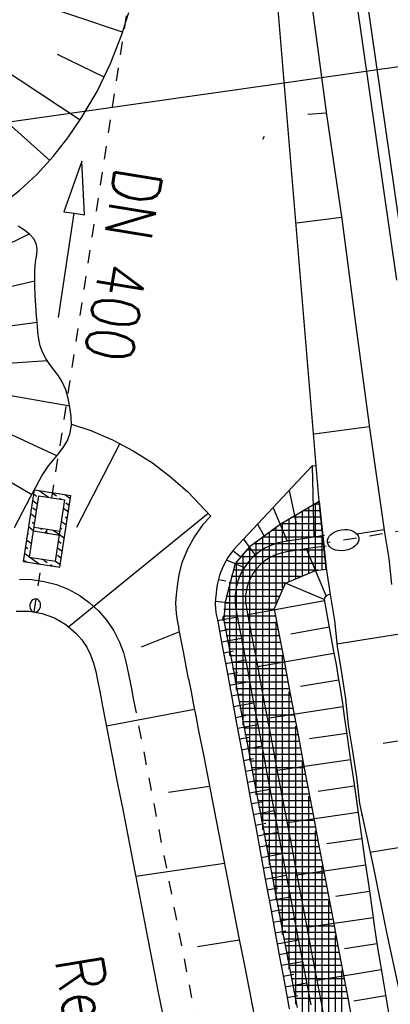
# Model space of a CAD drawing. Extents: x 446457 to 447032, y 444506 to 445688.
# Tile 15 of 83: x 446727 to 446741, y 444675 to 444712. Entities that reach past the tile are written whole.
import ezdxf

# ---------------------------------------------------------------- set-up
doc = ezdxf.new("R2010")
doc.units = 0
doc.header["$LTSCALE"] = 2
doc.header["$MEASUREMENT"] = 0
for name, pattern in [('AUSGEZOGEN', [0]), ('PUNKTX2', [0.5, 0.25, -0.25]), ('STRICHLINIEX2', [0.5, 0.25, -0.25])]:
    doc.linetypes.add(name, pattern=pattern)
doc.layers.get('0').update_dxf_attribs({"linetype": 'AUSGEZOGEN'})
for name, color, linetype in [('DB-Böschungen', 15, 'CONTINUOUS'), ('DB-Durchlass_Tandl', 15, 'CONTINUOUS'), ('DB-Durchlässe', 15, 'CONTINUOUS'), ('DB-Kabelanlagen', 15, 'CONTINUOUS'), ('DB-Regenrückhaltebecken_Vorflutgra', 15, 'CONTINUOUS'), ('FBRTOP', 250, 'AUSGEZOGEN'), ('Planeinteilung', 250, 'CONTINUOUS'), ('RAHMEN', 7, 'AUSGEZOGEN')]:
    doc.layers.add(name, color=color, linetype=linetype)
doc.styles.add('ROMANS', font='romans.shx', dxfattribs={"width": 0.8})

# ---------------------------------------------------------------- blocks, each defined once
blk = doc.blocks.new('*X464')
at = {"color": 0, "linetype": 'ByBlock'}
for p, q in [((-1906162, -335536), (-1905973, -335347)), ((-1905847, -335540), (-1905741, -335434)), ((-1905651, -335661), (-1905492, -335503)), ((-1905317, -335646), (-1905251, -335580)), ((-1905170, -335817), (-1905011, -335658)), ((-1906271, -335964), (-1906165, -335858)), ((-1906059, -335752), (-1906003, -335696)), ((-1904929, -335894), (-1904893, -335858)), ((-1904899, -336183), (-1904689, -335972)), ((-1904787, -335752), (-1904770, -335736)), ((-1904689, -335972), (-1904530, -335813)), ((-1904448, -336050), (-1904362, -335964)), ((-1904207, -336127), (-1904049, -335969)), ((-1906465, -336476), (-1906155, -336166)), ((-1903938, -336176), (-1903832, -336070)), ((-1903726, -336283), (-1903568, -336124)), ((-1906363, -336692), (-1906271, -336601)), ((-1906123, -336770), (-1905964, -336611)), ((-1905847, -336813), (-1905741, -336707)), ((-1905642, -336925), (-1905483, -336766)), ((-1905051, -336653), (-1904999, -336601)), ((-1904893, -336494), (-1904845, -336447)), ((-1904845, -336447), (-1904818, -336420)), ((-1903832, -336707), (-1903726, -336601)), ((-1903620, -336494), (-1903563, -336438)), ((-1905317, -336919), (-1905242, -336844)), ((-1905161, -337081), (-1905002, -336922)), ((-1905002, -336922), (-1904970, -336890)), ((-1904920, -337158), (-1904893, -337131)), ((-1904787, -337025), (-1904761, -336999)), ((-1904680, -337236), (-1904521, -337077)), ((-1904025, -337218), (-1903715, -336907)), ((-1904439, -337314), (-1904362, -337237)), ((-1904199, -337391), (-1904040, -337232)), ((-1903938, -337449), (-1903866, -337377))]:
    blk.add_line(p, q, dxfattribs=at)
blk = doc.blocks.new('1135420')
at = {"layer": 'RAHMEN'}
blk.add_line((950, 5), (950, 415), dxfattribs=at)

msp = doc.modelspace()

# ---------------------------------------------------------------- linework, layer by layer
at = {"layer": 'DB-Böschungen', "linetype": 'Continuous'}
for p, q in [((446738.607, 444693.855), (446736.722, 444716.529)), ((446738.365, 444712.496), (446738.891, 444708.529)), ((446738.883, 444708.579), (446738.184, 444708.519)), ((446738.891, 444708.529), (446739.467, 444704.571)), ((446739.459, 444704.62), (446737.772, 444704.404)), ((446739.467, 444704.571), (446739.992, 444700.604)), ((446739.992, 444700.604), (446740.518, 444696.638)), ((446740.511, 444696.687), (446738.429, 444696.408)), ((446740.518, 444696.638), (446741.094, 444692.679)), ((446738.607, 444693.855), (446738.773, 444692.312)), ((446741.078, 444692.778), (446740.046, 444692.615)), ((446741.094, 444692.679), (446741.25, 444691.691)), ((446738.773, 444692.312), (446738.879, 444691.316)), ((446741.25, 444691.691), (446741.357, 444690.696)), ((446738.879, 444691.316), (446739.036, 444690.329)), ((446739.036, 444690.329), (446739.192, 444689.341)), ((446739.036, 444690.329), (446739.192, 444689.341)), ((446739.192, 444689.341), (446739.299, 444688.345)), ((446739.192, 444689.341), (446739.299, 444688.345)), ((446741.654, 444688.819), (446739.283, 444688.444)), ((446739.299, 444688.345), (446739.455, 444687.358)), ((446739.299, 444688.345), (446739.455, 444687.358)), ((446739.455, 444687.358), (446739.611, 444686.37)), ((446739.455, 444687.358), (446739.611, 444686.37)), ((446739.611, 444686.37), (446739.718, 444685.374)), ((446739.611, 444686.37), (446739.718, 444685.374)), ((446739.718, 444685.374), (446739.874, 444684.387)), ((446739.718, 444685.374), (446739.874, 444684.387)), ((446742.229, 444684.86), (446741.044, 444684.673)), ((446739.874, 444684.387), (446740.03, 444683.399)), ((446739.874, 444684.387), (446740.03, 444683.399)), ((446740.03, 444683.399), (446740.137, 444682.403)), ((446740.03, 444683.399), (446740.137, 444682.403)), ((446740.137, 444682.403), (446740.676, 444679.958)), ((446740.257, 444681.967), (446740.207, 444681.959)), ((446742.804, 444680.902), (446740.532, 444680.542)), ((446740.676, 444679.958), (446741.165, 444677.504)), ((446740.873, 444679.027), (446740.861, 444679.025)), ((446741.165, 444677.504), (446741.703, 444675.058))]:
    msp.add_line(p, q, dxfattribs=at)
at = {"layer": 'DB-Böschungen'}
msp.add_lwpolyline([(446720.197, 444947.158, 0), (446720.588, 444944.34, -0.000021), (446721.861, 444935.165, -0.000029), (446722.786, 444928.49, -0.002076), (446723.586, 444922.54, 0.002062), (446724.385, 444916.59, 0.000001), (446725.21, 444910.64, -0.000001), (446726.034, 444904.69), (446727.684, 444892.79, -0.000854), (446728.612, 444886.001, 0.000446), (446730.382, 444872.99, 0.000157), (446732.831, 444855.14, 0.000129), (446735.829, 444833.389, 0.000159), (446738.898, 444811.216, 0.000371), (446740.226, 444801.689, 0.000108), (446740.815, 444797.499, 0.000023), (446743.574, 444777.889, 0.000089), (446747.32, 444751.314, 0.000421), (446748.115, 444745.715, 0.00098), (446748.299, 444744.447, -0.000042), (446752.686, 444714.558, -0.000256), (446753.859, 444706.53, -0.000116), (446756.426, 444688.877)], format="xyb", dxfattribs=at)
at = {"layer": 'DB-Durchlass_Tandl', "linetype": 'Continuous'}
msp.add_line((446736.527, 444707.694), (446736.462, 444707.573), dxfattribs=at)
at = {"layer": 'DB-Durchlässe', "linetype": 'STRICHLINIEX2'}
msp.add_line((446757.81, 444695.232), (446738.926, 444692.293), dxfattribs=at)
at = {"layer": 'DB-Durchlässe', "linetype": 'Continuous'}
msp.add_ellipse((446739.519, 444692.385), major_axis=(0.594, 0.086), ratio=0.666709, start_param=3.141593, end_param=9.424778, dxfattribs=at)
at = {"layer": 'DB-Kabelanlagen', "linetype": 'Continuous'}
for p, q in [((446727.303, 444800.997), (446741.545, 444702.246)), ((446727.699, 444801.054), (446742.971, 444695.158))]:
    msp.add_line(p, q, dxfattribs=at)
at = {"layer": 'DB-Regenrückhaltebecken_Vorflutgra', "linetype": 'STRICHLINIEX2'}
for p, q in [((446728.476, 444693.989), (446732.694, 444721.201)), ((446728.269, 444692.655), (446728.292, 444692.803)), ((446727.805, 444689.66), (446728.116, 444691.667))]:
    msp.add_line(p, q, dxfattribs=at)
at = {"layer": 'DB-Regenrückhaltebecken_Vorflutgra', "linetype": 'Continuous'}
for p, q in [((446731.158, 444711.646), (446727.542, 444712.865)), ((446731.129, 444711.56), (446731.392, 444712.392)), ((446730.699, 444710.46), (446731.129, 444711.56)), ((446729.546, 444708.312), (446726.141, 444710.551)), ((446730.457, 444709.935), (446728.686, 444710.795)), ((446730.187, 444709.399), (446730.699, 444710.46)), ((446729.591, 444708.38), (446730.187, 444709.399)), ((446729.08, 444707.637), (446729.591, 444708.38)), ((446728.393, 444706.783), (446726.83, 444708.19)), ((446728.521, 444706.929), (446729.08, 444707.637)), ((446727.913, 444706.266), (446728.521, 444706.929)), ((446729.616, 444706.756), (446728.924, 444704.837)), ((446729.715, 444704.719), (446729.616, 444706.756)), ((446727.255, 444705.655), (446727.913, 444706.266)), ((446726.545, 444705.098), (446727.255, 444705.655)), ((446728.726, 444700.822), (446729.319, 444704.778)), ((446728.924, 444704.837), (446729.319, 444704.778)), ((446729.319, 444704.778), (446729.715, 444704.719)), ((446727.434, 444704.141), (446727.197, 444704.292)), ((446727.623, 444703.994), (446723.382, 444701.953)), ((446727.641, 444703.978), (446727.434, 444704.141)), ((446727.8, 444703.794), (446727.641, 444703.978)), ((446727.892, 444703.583), (446727.8, 444703.794)), ((446727.911, 444703.404), (446727.892, 444703.583)), ((446727.898, 444703.212), (446727.911, 444703.404)), ((446727.871, 444703.013), (446727.898, 444703.212)), ((446727.825, 444702.553), (446727.843, 444702.813)), ((446727.843, 444702.813), (446727.871, 444703.013)), ((446727.825, 444702.298), (446727.825, 444702.553)), ((446727.832, 444702.044), (446727.825, 444702.298)), ((446727.827, 444702.201), (446725.604, 444701.684)), ((446727.843, 444701.661), (446727.832, 444702.044)), ((446727.86, 444701.277), (446727.843, 444701.661)), ((446727.891, 444700.896), (446727.86, 444701.277)), ((446727.926, 444700.514), (446727.891, 444700.896)), ((446727.915, 444700.639), (446723.427, 444700.024)), ((446727.946, 444700.258), (446727.926, 444700.514)), ((446727.976, 444700.004), (446727.946, 444700.258)), ((446728.029, 444699.757), (446727.976, 444700.004)), ((446728.124, 444699.508), (446728.029, 444699.757)), ((446728.251, 444699.272), (446728.124, 444699.508)), ((446728.304, 444699.188), (446725.966, 444699.025)), ((446728.401, 444699.046), (446728.251, 444699.272)), ((446728.566, 444698.827), (446728.401, 444699.046)), ((446728.727, 444698.609), (446728.566, 444698.827)), ((446728.87, 444698.382), (446728.727, 444698.609)), ((446729.152, 444697.463), (446723.869, 444698.388)), ((446729.002, 444698.081), (446728.87, 444698.382)), ((446729.094, 444697.758), (446729.002, 444698.081)), ((446729.159, 444697.422), (446729.094, 444697.758)), ((446729.206, 444697.072), (446729.159, 444697.422)), ((446729.214, 444696.727), (446729.206, 444697.072)), ((446729.161, 444696.399), (446729.214, 444696.727)), ((446729.213, 444696.785), (446729.946, 444696.543)), ((446728.666, 444695.587), (446726.559, 444696.55)), ((446729.056, 444696.14), (446729.161, 444696.399)), ((446729.946, 444696.543), (446730.769, 444696.193)), ((446728.906, 444695.896), (446729.056, 444696.14)), ((446731.053, 444696.053), (446729.406, 444692.865)), ((446730.769, 444696.193), (446731.561, 444695.777)), ((446727.71, 444694.108), (446725.003, 444695.698)), ((446728.537, 444695.431), (446728.727, 444695.662)), ((446728.727, 444695.662), (446728.906, 444695.896)), ((446731.561, 444695.777), (446732.29, 444695.312)), ((446728.096, 444694.818), (446728.351, 444695.197)), ((446728.351, 444695.197), (446728.537, 444695.431)), ((446732.29, 444695.312), (446732.98, 444694.79)), ((446738.348, 444695.2), (446735.364, 444692.019)), ((446738.348, 444695.2), (446738.494, 444695.212)), ((446738.348, 444695.2), (446738.409, 444692.495)), ((446727.874, 444694.424), (446728.096, 444694.818)), ((446732.98, 444694.79), (446733.626, 444694.213)), ((446727.393, 444691.576), (446727.815, 444694.294)), ((446727.621, 444691.743), (446727.982, 444694.065)), ((446727.666, 444694.024), (446727.874, 444694.424)), ((446727.815, 444694.294), (446729.198, 444694.079)), ((446727.982, 444694.065), (446728.97, 444693.912)), ((446728.777, 444691.362), (446729.198, 444694.079)), ((446733.626, 444694.213), (446734.501, 444693.291)), ((446737.476, 444694.271), (446737.739, 444693.017)), ((446727.366, 444693.446), (446727.666, 444694.024)), ((446728.61, 444691.59), (446728.97, 444693.912)), ((446738.607, 444693.855), (446737.128, 444692.981)), ((446738.596, 444693.75), (446738.407, 444693.75)), ((446738.477, 444691.241), (446738.477, 444693.792)), ((446738.883, 444691.282), (446738.607, 444693.855)), ((446727.062, 444692.868), (446727.366, 444693.446)), ((446734.401, 444693.397), (446729.121, 444689.098)), ((446736.862, 444693.615), (446737.395, 444692.346)), ((446737.727, 444690.933), (446737.727, 444693.348)), ((446737.977, 444691.038), (446737.977, 444693.496)), ((446738.623, 444693.5), (446737.984, 444693.5)), ((446738.227, 444691.143), (446738.227, 444693.644)), ((446734.205, 444692.976), (446733.88, 444692.527)), ((446734.501, 444693.291), (446734.205, 444692.976)), ((446737.128, 444692.981), (446735.959, 444692.116)), ((446736.274, 444692.989), (446736.545, 444692.515)), ((446738.676, 444693), (446737.138, 444693)), ((446737.227, 444690.565), (446737.227, 444693.053)), ((446737.477, 444690.827), (446737.477, 444693.2)), ((446738.649, 444693.25), (446737.561, 444693.25)), ((446727.775, 444692.731), (446728.763, 444692.578)), ((446727.798, 444692.88), (446728.786, 444692.726)), ((446736.727, 444680.077), (446736.727, 444692.701)), ((446738.703, 444692.75), (446736.794, 444692.75)), ((446736.977, 444689.98), (446736.977, 444692.886)), ((446733.88, 444692.527), (446733.613, 444692.041)), ((446735.737, 444692.417), (446736.18, 444691.815)), ((446738.757, 444692.25), (446736.118, 444692.25)), ((446736.227, 444682.723), (446736.227, 444692.331)), ((446738.73, 444692.5), (446736.456, 444692.5)), ((446736.477, 444681.4), (446736.477, 444692.516)), ((446737.064, 444692.279), (446736.804, 444692.197)), ((446737.332, 444692.335), (446737.064, 444692.279)), ((446737.579, 444692.374), (446737.332, 444692.335)), ((446737.826, 444692.409), (446737.579, 444692.374)), ((446738.321, 444692.482), (446737.826, 444692.409)), ((446738.815, 444692.556), (446738.321, 444692.482)), ((446738.727, 444691.268), (446738.727, 444692.523)), ((446733.613, 444692.041), (446733.409, 444691.528)), ((446735.364, 444692.019), (446735.149, 444691.722)), ((446735.342, 444691.995), (446735.63, 444691.762)), ((446735.959, 444692.116), (446735.432, 444691.494)), ((446735.727, 444685.368), (446735.727, 444691.87)), ((446738.784, 444692), (446735.838, 444692)), ((446735.977, 444684.046), (446735.977, 444692.146)), ((446736.324, 444691.931), (446736.113, 444691.755)), ((446736.556, 444692.08), (446736.324, 444691.931)), ((446736.804, 444692.197), (446736.556, 444692.08)), ((446736.953, 444691.825), (446736.75, 444691.73)), ((446737.168, 444691.893), (446736.953, 444691.825)), ((446737.39, 444691.94), (446737.168, 444691.893)), ((446737.637, 444691.979), (446737.39, 444691.94)), ((446737.885, 444692.013), (446737.637, 444691.979)), ((446738.379, 444692.087), (446737.885, 444692.013)), ((446738.882, 444690.271), (446738.132, 444692.05)), ((446738.874, 444692.16), (446738.379, 444692.087)), ((446727.393, 444691.576), (446728.777, 444691.362)), ((446727.621, 444691.743), (446728.61, 444691.59)), ((446733.409, 444691.528), (446733.306, 444691.128)), ((446735.149, 444691.722), (446734.973, 444691.401)), ((446735.432, 444691.494), (446735.05, 444690.03)), ((446735.087, 444691.637), (446735.776, 444691.351)), ((446738.837, 444691.5), (446735.414, 444691.5)), ((446735.477, 444686.691), (446735.477, 444691.575)), ((446738.81, 444691.75), (446735.626, 444691.75)), ((446735.925, 444691.555), (446735.764, 444691.333)), ((446736.113, 444691.755), (446735.925, 444691.555)), ((446736.387, 444691.464), (446736.233, 444691.3)), ((446736.56, 444691.608), (446736.387, 444691.464)), ((446736.75, 444691.73), (446736.56, 444691.608)), ((446733.306, 444691.128), (446733.277, 444690.993)), ((446734.973, 444691.401), (446734.838, 444691.062)), ((446738.564, 444691.25), (446735.345, 444691.25)), ((446735.631, 444691.092), (446735.53, 444690.836)), ((446735.764, 444691.333), (446735.631, 444691.092)), ((446736.101, 444691.118), (446735.993, 444690.921)), ((446736.233, 444691.3), (446736.101, 444691.118)), ((446737.332, 444690.756), (446738.474, 444691.238)), ((446738.474, 444691.238), (446738.883, 444691.282)), ((446733.235, 444690.734), (446733.215, 444690.526)), ((446733.277, 444690.993), (446733.235, 444690.734)), ((446734.758, 444690.752), (446734.724, 444690.542)), ((446734.838, 444691.062), (446734.758, 444690.752)), ((446734.795, 444690.894), (446735.076, 444690.838)), ((446737.307, 444690.75), (446735.215, 444690.75)), ((446735.227, 444688.014), (446735.227, 444690.798)), ((446737.887, 444691), (446735.28, 444691)), ((446735.53, 444690.836), (446735.461, 444690.57)), ((446735.91, 444690.712), (446735.854, 444690.495)), ((446735.993, 444690.921), (446735.91, 444690.712)), ((446736.91, 444689.769), (446737.332, 444690.756)), ((446738.804, 444690.127), (446737.275, 444690.781)), ((446733.215, 444690.526), (446733.189, 444690.321)), ((446734.706, 444690.358), (446734.682, 444690.168)), ((446734.724, 444690.542), (446734.706, 444690.358)), ((446737.2, 444690.5), (446735.15, 444690.5)), ((446735.461, 444690.57), (446735.426, 444690.297)), ((446735.854, 444690.495), (446735.825, 444690.271)), ((446727.654, 444689.981), (446727.644, 444689.938)), ((446727.67, 444690.022), (446727.654, 444689.981)), ((446727.692, 444690.06), (446727.67, 444690.022)), ((446727.719, 444690.092), (446727.692, 444690.06)), ((446727.749, 444690.119), (446727.719, 444690.092)), ((446727.783, 444690.139), (446727.749, 444690.119)), ((446727.818, 444690.151), (446727.783, 444690.139)), ((446727.854, 444690.155), (446727.818, 444690.151)), ((446727.89, 444690.152), (446727.854, 444690.155)), ((446727.925, 444690.14), (446727.89, 444690.152)), ((446727.956, 444690.121), (446727.925, 444690.14)), ((446727.984, 444690.095), (446727.956, 444690.121)), ((446728.008, 444690.063), (446727.984, 444690.095)), ((446728.026, 444690.026), (446728.008, 444690.063)), ((446728.038, 444689.985), (446728.026, 444690.026)), ((446728.044, 444689.942), (446728.038, 444689.985)), ((446733.189, 444690.321), (446733.164, 444689.995)), ((446733.164, 444689.995), (446733.184, 444689.607)), ((446734.682, 444690.168), (446734.667, 444689.977)), ((446734.667, 444689.977), (446734.678, 444689.768)), ((446734.672, 444690.064), (446735.428, 444689.996)), ((446735.05, 444690.03), (446734.991, 444689.384)), ((446736.986, 444690), (446735.024, 444690)), ((446737.093, 444690.25), (446735.085, 444690.25)), ((446735.426, 444690.297), (446735.425, 444690.023)), ((446735.425, 444690.023), (446735.457, 444689.762)), ((446735.825, 444690.271), (446735.825, 444690.047)), ((446735.825, 444690.047), (446735.853, 444689.812)), ((446738.813, 444690.078), (446735.904, 444689.549)), ((446738.804, 444690.127), (446738.982, 444689.143)), ((446727.117, 444689.69), (446727.616, 444689.693)), ((446727.616, 444689.693), (446728.108, 444689.607)), ((446727.644, 444689.938), (446727.64, 444689.893)), ((446727.64, 444689.893), (446727.643, 444689.849)), ((446727.643, 444689.849), (446727.652, 444689.807)), ((446727.652, 444689.807), (446727.667, 444689.767)), ((446727.667, 444689.767), (446727.688, 444689.733)), ((446727.688, 444689.733), (446727.714, 444689.704)), ((446727.714, 444689.704), (446727.744, 444689.681)), ((446727.744, 444689.681), (446727.777, 444689.666)), ((446727.777, 444689.666), (446727.812, 444689.658)), ((446727.812, 444689.658), (446727.849, 444689.659)), ((446727.849, 444689.659), (446727.885, 444689.667)), ((446727.885, 444689.667), (446727.919, 444689.683)), ((446727.919, 444689.683), (446727.951, 444689.706)), ((446727.951, 444689.706), (446727.98, 444689.736)), ((446727.98, 444689.736), (446728.004, 444689.771)), ((446728.004, 444689.771), (446728.023, 444689.81)), ((446728.023, 444689.81), (446728.037, 444689.853)), ((446728.037, 444689.853), (446728.044, 444689.897)), ((446728.044, 444689.897), (446728.044, 444689.942)), ((446728.108, 444689.607), (446728.577, 444689.436)), ((446733.184, 444689.607), (446733.239, 444689.278)), ((446734.678, 444689.768), (446734.712, 444689.564)), ((446736.891, 444689.75), (446735.002, 444689.75)), ((446735.457, 444689.762), (446735.506, 444689.504)), ((446735.853, 444689.812), (446735.899, 444689.578)), ((446736.91, 444689.769), (446737.096, 444688.787)), ((446728.577, 444689.436), (446729.007, 444689.184)), ((446733.239, 444689.278), (446733.293, 444689.035)), ((446734.712, 444689.564), (446734.757, 444689.362)), ((446734.757, 444689.362), (446734.938, 444688.379)), ((446734.761, 444689.342), (446735.51, 444689.48)), ((446734.977, 444689.337), (446734.977, 444689.484)), ((446736.938, 444689.5), (446734.979, 444689.5)), ((446734.987, 444689.406), (446735.173, 444688.423)), ((446736.986, 444689.25), (446734.994, 444689.25)), ((446735.506, 444689.504), (446735.691, 444688.521)), ((446735.899, 444689.578), (446736.084, 444688.596)), ((446736.977, 444678.755), (446736.977, 444689.293)), ((446729.007, 444689.184), (446729.388, 444688.859)), ((446729.388, 444688.859), (446729.608, 444688.608)), ((446733.319, 444688.905), (446731.866, 444688.328)), ((446733.482, 444688.081), (446733.293, 444689.035)), ((446734.836, 444688.933), (446735.212, 444689.002)), ((446737.033, 444689), (446735.041, 444689)), ((446738.993, 444689.085), (446737.542, 444688.821)), ((446738.982, 444689.143), (446739.071, 444688.651)), ((446729.608, 444688.608), (446729.795, 444688.332)), ((446734.911, 444688.525), (446735.664, 444688.663)), ((446737.08, 444688.75), (446735.088, 444688.75)), ((446737.127, 444688.5), (446735.136, 444688.5)), ((446735.691, 444688.521), (446735.877, 444687.539)), ((446736.084, 444688.596), (446736.27, 444687.613)), ((446737.096, 444688.787), (446737.281, 444687.804)), ((446739.071, 444688.651), (446739.161, 444688.159)), ((446729.795, 444688.332), (446729.945, 444688.036)), ((446734.938, 444688.379), (446735.119, 444687.396)), ((446734.987, 444688.116), (446735.364, 444688.185)), ((446735.173, 444688.423), (446735.358, 444687.441)), ((446737.175, 444688.25), (446735.183, 444688.25)), ((446739.161, 444688.159), (446739.252, 444687.668)), ((446729.945, 444688.036), (446730.056, 444687.723)), ((446730.056, 444687.723), (446730.138, 444687.4)), ((446733.658, 444687.126), (446733.482, 444688.081)), ((446735.062, 444687.707), (446735.819, 444687.847)), ((446737.222, 444688), (446735.23, 444688)), ((446737.269, 444687.75), (446735.277, 444687.75)), ((446739.175, 444688.084), (446736.277, 444687.574)), ((446737.227, 444677.432), (446737.227, 444687.971)), ((446737.281, 444687.804), (446737.467, 444686.822)), ((446730.138, 444687.4), (446730.205, 444687.073)), ((446735.119, 444687.396), (446735.301, 444686.412)), ((446735.137, 444687.298), (446735.517, 444687.368)), ((446737.316, 444687.5), (446735.325, 444687.5)), ((446735.358, 444687.441), (446735.544, 444686.458)), ((446735.877, 444687.539), (446736.063, 444686.556)), ((446736.27, 444687.613), (446736.456, 444686.63)), ((446739.252, 444687.668), (446739.339, 444687.175)), ((446730.205, 444687.073), (446730.3, 444686.581)), ((446733.659, 444687.12), (446733.756, 444686.629)), ((446735.213, 444686.89), (446735.973, 444687.03)), ((446737.364, 444687.25), (446735.372, 444687.25)), ((446737.411, 444687), (446735.419, 444687)), ((446739.356, 444687.075), (446737.909, 444686.837)), ((446739.339, 444687.175), (446739.42, 444686.682)), ((446733.756, 444686.629), (446733.85, 444686.138)), ((446737.458, 444686.75), (446735.466, 444686.75)), ((446736.456, 444686.63), (446736.641, 444685.648)), ((446737.467, 444686.822), (446737.653, 444685.839)), ((446737.477, 444676.109), (446737.477, 444686.648)), ((446739.42, 444686.682), (446739.495, 444686.187)), ((446730.3, 444686.581), (446730.396, 444686.091)), ((446735.288, 444686.481), (446735.669, 444686.551)), ((446735.301, 444686.412), (446735.482, 444685.429)), ((446737.505, 444686.5), (446735.514, 444686.5)), ((446735.544, 444686.458), (446735.73, 444685.475)), ((446737.553, 444686.25), (446735.561, 444686.25)), ((446736.063, 444686.556), (446736.248, 444685.573)), ((446730.396, 444686.091), (446730.587, 444685.11)), ((446733.884, 444685.964), (446730.544, 444685.33)), ((446733.85, 444686.138), (446733.946, 444685.647)), ((446735.363, 444686.072), (446736.127, 444686.213)), ((446737.6, 444686), (446735.608, 444686)), ((446739.514, 444686.062), (446736.646, 444685.623)), ((446739.495, 444686.187), (446739.567, 444685.692)), ((446733.946, 444685.647), (446734.042, 444685.156)), ((446735.439, 444685.664), (446735.822, 444685.734)), ((446737.647, 444685.75), (446735.655, 444685.75)), ((446737.694, 444685.5), (446735.703, 444685.5)), ((446736.248, 444685.573), (446736.434, 444684.591)), ((446736.641, 444685.648), (446736.827, 444684.665)), ((446737.653, 444685.839), (446737.839, 444684.856)), ((446739.567, 444685.692), (446739.638, 444685.196)), ((446730.587, 444685.11), (446730.778, 444684.128)), ((446734.042, 444685.156), (446734.233, 444684.175)), ((446735.482, 444685.429), (446735.663, 444684.445)), ((446735.514, 444685.255), (446736.282, 444685.396)), ((446735.73, 444685.475), (446735.915, 444684.493)), ((446737.742, 444685.25), (446735.75, 444685.25)), ((446737.727, 444674.786), (446737.727, 444685.325)), ((446739.638, 444685.196), (446739.78, 444684.206)), ((446735.589, 444684.846), (446735.974, 444684.917)), ((446737.789, 444685), (446735.797, 444685)), ((446737.836, 444684.75), (446735.844, 444684.75)), ((446737.839, 444684.856), (446738.024, 444683.874)), ((446739.658, 444685.055), (446738.245, 444684.847)), ((446735.663, 444684.445), (446735.845, 444683.462)), ((446735.665, 444684.437), (446736.436, 444684.58)), ((446737.883, 444684.5), (446735.892, 444684.5)), ((446735.915, 444684.493), (446736.101, 444683.51)), ((446736.434, 444684.591), (446736.62, 444683.608)), ((446736.827, 444684.665), (446737.013, 444683.683)), ((446730.778, 444684.128), (446730.969, 444683.147)), ((446734.233, 444684.175), (446734.424, 444683.193)), ((446735.74, 444684.029), (446736.127, 444684.1)), ((446737.931, 444684.25), (446735.939, 444684.25)), ((446737.978, 444684), (446735.986, 444684)), ((446739.802, 444684.056), (446737.02, 444683.646)), ((446737.977, 444673.464), (446737.977, 444684.002)), ((446739.78, 444684.206), (446739.923, 444683.215)), ((446735.815, 444683.62), (446736.591, 444683.763)), ((446738.025, 444683.75), (446736.033, 444683.75)), ((446737.013, 444683.683), (446737.199, 444682.7)), ((446738.024, 444683.874), (446738.21, 444682.891)), ((446735.845, 444683.462), (446736.026, 444682.478)), ((446735.891, 444683.211), (446736.279, 444683.283)), ((446738.072, 444683.5), (446736.081, 444683.5)), ((446736.101, 444683.51), (446736.287, 444682.528)), ((446738.12, 444683.25), (446736.128, 444683.25)), ((446736.62, 444683.608), (446736.806, 444682.626)), ((446730.969, 444683.147), (446731.161, 444682.165)), ((446734.454, 444683.042), (446732.901, 444682.818)), ((446734.424, 444683.193), (446734.615, 444682.212)), ((446735.966, 444682.803), (446736.745, 444682.946)), ((446738.167, 444683), (446736.175, 444683)), ((446738.21, 444682.891), (446738.396, 444681.909)), ((446739.945, 444683.058), (446738.576, 444682.856)), ((446739.923, 444683.215), (446740.065, 444682.224)), ((446738.214, 444682.75), (446736.222, 444682.75)), ((446738.261, 444682.5), (446736.27, 444682.5)), ((446736.287, 444682.528), (446736.473, 444681.545)), ((446736.806, 444682.626), (446736.991, 444681.643)), ((446737.199, 444682.7), (446737.384, 444681.717)), ((446738.227, 444672.141), (446738.227, 444682.68)), ((446731.161, 444682.165), (446731.352, 444681.183)), ((446734.615, 444682.212), (446734.807, 444681.23)), ((446736.026, 444682.478), (446736.207, 444681.495)), ((446736.041, 444682.394), (446736.432, 444682.466)), ((446736.117, 444681.985), (446736.899, 444682.129)), ((446738.309, 444682.25), (446736.317, 444682.25)), ((446740.065, 444682.224), (446740.208, 444681.233)), ((446738.356, 444682), (446736.364, 444682)), ((446738.403, 444681.75), (446736.411, 444681.75)), ((446740.089, 444682.059), (446737.395, 444681.662)), ((446738.396, 444681.909), (446738.581, 444680.926)), ((446740.257, 444681.967), (446740.207, 444681.959)), ((446740.257, 444681.967), (446740.207, 444681.959)), ((446736.192, 444681.576), (446736.584, 444681.649)), ((446736.207, 444681.495), (446736.388, 444680.511)), ((446738.45, 444681.5), (446736.459, 444681.5)), ((446736.473, 444681.545), (446736.658, 444680.562)), ((446736.991, 444681.643), (446737.177, 444680.66)), ((446737.384, 444681.717), (446737.57, 444680.735)), ((446731.352, 444681.183), (446731.543, 444680.202)), ((446734.807, 444681.23), (446734.998, 444680.249)), ((446736.267, 444681.168), (446737.054, 444681.313)), ((446738.498, 444681.25), (446736.506, 444681.25)), ((446738.545, 444681), (446736.553, 444681)), ((446738.477, 444670.818), (446738.477, 444681.357)), ((446740.233, 444681.06), (446738.907, 444680.865)), ((446740.208, 444681.233), (446740.35, 444680.242)), ((446736.343, 444680.759), (446736.737, 444680.832)), ((446738.592, 444680.75), (446736.6, 444680.75)), ((446737.177, 444680.66), (446737.363, 444679.678)), ((446737.57, 444680.735), (446737.756, 444679.752)), ((446738.581, 444680.926), (446738.767, 444679.943)), ((446736.388, 444680.511), (446736.57, 444679.528)), ((446736.418, 444680.35), (446737.208, 444680.496)), ((446738.639, 444680.5), (446736.648, 444680.5)), ((446736.658, 444680.562), (446736.844, 444679.58)), ((446738.687, 444680.25), (446736.695, 444680.25)), ((446731.543, 444680.202), (446731.734, 444679.22)), ((446735.022, 444680.122), (446731.654, 444679.634)), ((446734.998, 444680.249), (446735.189, 444679.267)), ((446736.493, 444679.942), (446736.889, 444680.015)), ((446738.734, 444680), (446736.742, 444680)), ((446740.376, 444680.062), (446737.77, 444679.677)), ((446738.727, 444669.495), (446738.727, 444680.034)), ((446738.767, 444679.943), (446738.953, 444678.961)), ((446740.35, 444680.242), (446740.493, 444679.252)), ((446736.569, 444679.533), (446737.362, 444679.679)), ((446736.57, 444679.528), (446736.751, 444678.545)), ((446738.781, 444679.75), (446736.789, 444679.75)), ((446736.844, 444679.58), (446737.03, 444678.597)), ((446737.363, 444679.678), (446737.548, 444678.695)), ((446737.756, 444679.752), (446737.941, 444678.77)), ((446731.734, 444679.22), (446731.925, 444678.239)), ((446735.189, 444679.267), (446735.38, 444678.285)), ((446736.644, 444679.124), (446737.042, 444679.197)), ((446738.828, 444679.5), (446736.837, 444679.5)), ((446738.876, 444679.25), (446736.884, 444679.25)), ((446740.493, 444679.252), (446740.635, 444678.261)), ((446736.72, 444678.715), (446737.517, 444678.862)), ((446738.923, 444679), (446736.931, 444679)), ((446737.941, 444678.77), (446738.127, 444677.787)), ((446738.953, 444678.961), (446739.139, 444677.978)), ((446740.521, 444679.059), (446739.239, 444678.874)), ((446740.873, 444679.027), (446740.861, 444679.025)), ((446740.873, 444679.027), (446740.861, 444679.025)), ((446736.751, 444678.545), (446736.932, 444677.561)), ((446738.97, 444678.75), (446736.978, 444678.75)), ((446739.017, 444678.5), (446737.026, 444678.5)), ((446737.03, 444678.597), (446737.215, 444677.615)), ((446737.548, 444678.695), (446737.734, 444677.713)), ((446738.977, 444668.173), (446738.977, 444678.711)), ((446731.925, 444678.239), (446732.117, 444677.257)), ((446735.38, 444678.285), (446735.571, 444677.304)), ((446736.795, 444678.307), (446737.194, 444678.38)), ((446736.87, 444677.898), (446737.671, 444678.046)), ((446739.065, 444678.25), (446737.073, 444678.25)), ((446740.663, 444678.064), (446738.145, 444677.693)), ((446740.635, 444678.261), (446740.705, 444677.765)), ((446739.112, 444678), (446737.12, 444678)), ((446739.159, 444677.75), (446737.167, 444677.75)), ((446737.734, 444677.713), (446737.92, 444676.73)), ((446738.127, 444677.787), (446738.313, 444676.804)), ((446739.139, 444677.978), (446739.324, 444676.995)), ((446740.705, 444677.765), (446740.778, 444677.27)), ((446735.571, 444677.304), (446735.763, 444676.322)), ((446736.932, 444677.561), (446737.114, 444676.578)), ((446736.946, 444677.489), (446737.347, 444677.563)), ((446737.215, 444677.615), (446737.401, 444676.632)), ((446739.206, 444677.5), (446737.215, 444677.5)), ((446739.227, 444666.85), (446739.227, 444677.389)), ((446740.778, 444677.27), (446740.856, 444676.776)), ((446732.117, 444677.257), (446732.308, 444676.276)), ((446735.589, 444677.211), (446733.993, 444676.963)), ((446737.021, 444677.081), (446737.826, 444677.229)), ((446739.254, 444677.25), (446737.262, 444677.25)), ((446739.301, 444677), (446737.309, 444677)), ((446739.324, 444676.995), (446739.51, 444676.013)), ((446740.808, 444677.074), (446739.571, 444676.883)), ((446737.096, 444676.672), (446737.499, 444676.746)), ((446737.114, 444676.578), (446737.295, 444675.594)), ((446739.348, 444676.75), (446737.356, 444676.75)), ((446737.401, 444676.632), (446737.587, 444675.649)), ((446737.92, 444676.73), (446738.106, 444675.747)), ((446738.313, 444676.804), (446738.499, 444675.822)), ((446740.856, 444676.776), (446740.937, 444676.283)), ((446732.308, 444676.276), (446732.499, 444675.294)), ((446735.763, 444676.322), (446735.954, 444675.341)), ((446737.172, 444676.263), (446737.98, 444676.412)), ((446739.395, 444676.5), (446737.404, 444676.5)), ((446739.443, 444676.25), (446737.451, 444676.25)), ((446740.937, 444676.283), (446741.102, 444675.296)), ((446737.247, 444675.854), (446737.652, 444675.929)), ((446739.49, 444676), (446737.498, 444676)), ((446738.499, 444675.822), (446738.684, 444674.839)), ((446740.969, 444676.09), (446738.523, 444675.69)), ((446739.477, 444665.527), (446739.477, 444676.066)), ((446739.51, 444676.013), (446739.696, 444675.03)), ((446737.295, 444675.594), (446737.476, 444674.611)), ((446737.322, 444675.446), (446738.134, 444675.595)), ((446739.537, 444675.75), (446737.545, 444675.75)), ((446737.587, 444675.649), (446737.773, 444674.667)), ((446739.584, 444675.5), (446737.593, 444675.5)), ((446738.106, 444675.747), (446738.291, 444674.765)), ((446732.499, 444675.294), (446732.69, 444674.313)), ((446735.954, 444675.341), (446736.145, 444674.359)), ((446737.398, 444675.037), (446737.805, 444675.112)), ((446739.632, 444675.25), (446737.64, 444675.25)), ((446739.696, 444675.03), (446739.881, 444674.048)), ((446741.135, 444675.099), (446739.923, 444674.896)), ((446741.102, 444675.296), (446741.267, 444674.309)), ((446739.679, 444675), (446737.687, 444675)), ((446738.684, 444674.839), (446738.87, 444673.857))]:
    msp.add_line(p, q, dxfattribs=at)
at = {"layer": 'DB-Regenrückhaltebecken_Vorflutgra', "linetype": 'PUNKTX2'}
for p, q in [((446727.24, 444690.9), (446727.715, 444690.889)), ((446727.715, 444690.889), (446728.186, 444690.821)), ((446728.186, 444690.821), (446728.646, 444690.698)), ((446728.646, 444690.698), (446729.088, 444690.522)), ((446729.088, 444690.522), (446729.505, 444690.294)), ((446729.505, 444690.294), (446729.893, 444690.018)), ((446729.893, 444690.018), (446730.246, 444689.698)), ((446730.246, 444689.698), (446730.56, 444689.339)), ((446730.56, 444689.339), (446730.829, 444688.945)), ((446730.829, 444688.945), (446731.043, 444688.521)), ((446731.043, 444688.521), (446731.185, 444688.125)), ((446731.185, 444688.125), (446731.294, 444687.716)), ((446731.294, 444687.716), (446731.382, 444687.302)), ((446731.382, 444687.302), (446731.479, 444686.811)), ((446731.479, 444686.811), (446731.574, 444686.321)), ((446731.574, 444686.321), (446731.765, 444685.339)), ((446731.765, 444685.339), (446731.956, 444684.358)), ((446731.956, 444684.358), (446732.147, 444683.376)), ((446732.147, 444683.376), (446732.338, 444682.394)), ((446732.338, 444682.394), (446732.53, 444681.413)), ((446732.53, 444681.413), (446732.721, 444680.431)), ((446732.721, 444680.431), (446732.912, 444679.45)), ((446732.912, 444679.45), (446733.103, 444678.468)), ((446733.103, 444678.468), (446733.294, 444677.487)), ((446733.294, 444677.487), (446733.486, 444676.505)), ((446733.486, 444676.505), (446733.677, 444675.524)), ((446733.677, 444675.524), (446733.868, 444674.542))]:
    msp.add_line(p, q, dxfattribs=at)
at = {"layer": 'DB-Regenrückhaltebecken_Vorflutgra', "linetype": 'Continuous'}
msp.add_ellipse((446739.036, 444690.094), major_axis=(-0.166, 0.166), ratio=1, start_param=-0.785398, end_param=0.644274, dxfattribs=at)
at = {"layer": 'FBRTOP', "const_width": 0.5}
for points in [[(446734.439, 445155.439, 0.000005), (446738.345, 445127.869, 0.000006), (446741.348, 445106.672, 0.000262)], [(446713.968, 445215.207, -0.000001), (446725.245, 445135.645, -0.000002), (446731.51, 445091.444), (446745.543, 444992.433), (446759.576, 444893.423, -0.000001), (446768.346, 444831.542, 0.000001), (446777.117, 444769.66, 0.000003), (446785.888, 444707.779, -0.000002), (446794.659, 444645.897, -0.000001), (446801.675, 444596.392, 0.000001), (446808.692, 444546.886, 0.000001), (446810.62, 444533.277, -0.000003)], [(446769.381, 444909.081, 0.000143), (446772.833, 444884.705, 0.000117), (446776.395, 444859.645, -0.00009), (446779.957, 444834.586, -0.000035), (446781.73, 444822.091, -0.000036), (446783.438, 444810.04, -0.000285), (446784.88, 444799.819, 0.000197), (446786.968, 444785.001, 0.000526), (446790.163, 444762.559, -0.000443), (446793.963, 444735.904, -0.000393), (446797.87, 444708.162, 0.000518), (446800.837, 444687.137, 0.000013), (446804.379, 444662.224, 0.000014), (446807.839, 444637.901, 0.000003), (446809.638, 444625.258, 0.000005), (446810.731, 444617.575, 0.000318)]]:
    msp.add_lwpolyline(points, format="xyb", dxfattribs=at)

# ---------------------------------------------------------------- block references
at = {"layer": 'DB-Regenrückhaltebecken_Vorflutgra', "linetype": 'Continuous', "xscale": 0.0009999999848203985, "yscale": 0.000999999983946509, "zscale": 0.001, "rotation": 279.0754594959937}
msp.add_blockref('*X464', (447360.968, 442864.742), dxfattribs=at)
at = {"layer": 'Planeinteilung', "linetype": 'Continuous', "rotation": 278.0670990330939}
msp.add_blockref('1135420', (446457.283, 445629.54), dxfattribs=at)

# ---------------------------------------------------------------- texts
at = {"layer": 'DB-Regenrückhaltebecken_Vorflutgra', "linetype": 'Continuous', "style": 'ROMANS'}
for s, rotation, oblique, width, p in [('DN 400', 260.6693, 0, 0.8, (446730.894, 444706.583)), ('Regenrückhaltebecken', 279.0755, 360, 0.8337, (446728.58, 444676.484))]:
    msp.add_text(s, height=1.8, rotation=rotation, dxfattribs=dict(at, oblique=oblique, width=width)).set_placement(p)

doc.saveas('drawing.dxf')
